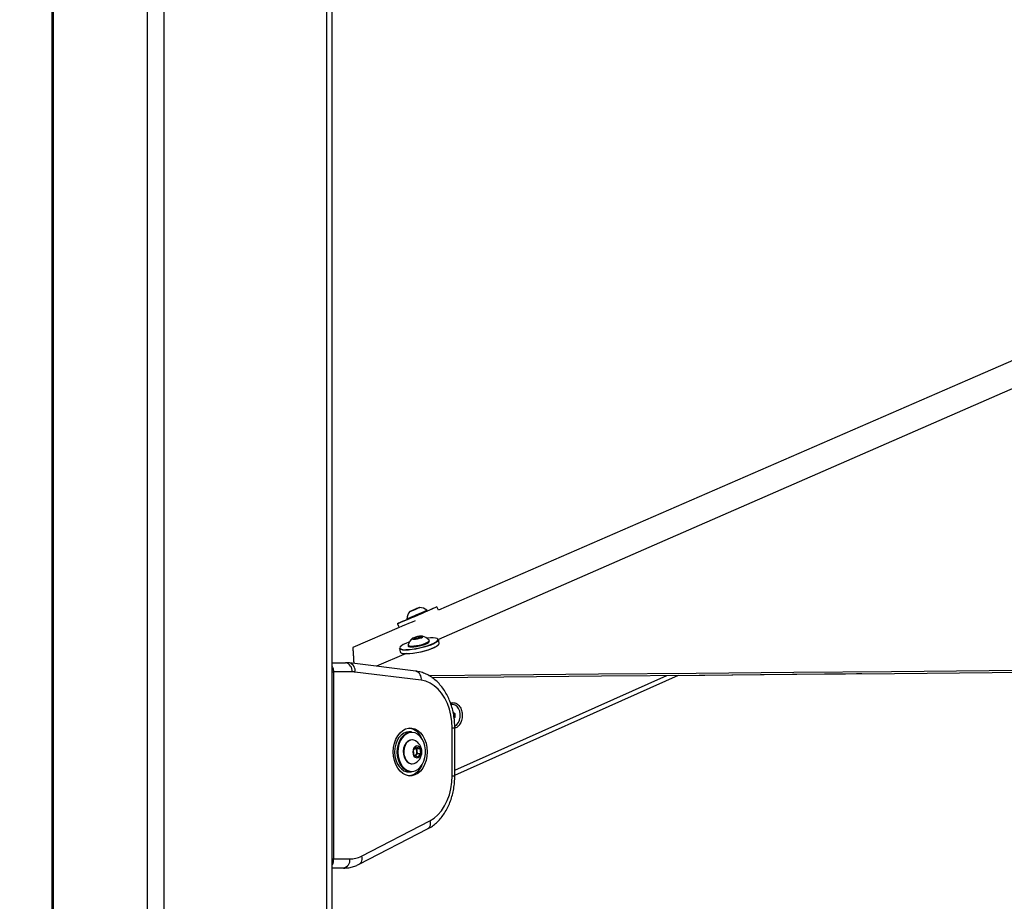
# Paper-space layout 'Wall Base Bracket' of a CAD drawing. Header units: millimetres. Extents: x 61326 to 443956, y 32752 to 406945.
# Tile 4 of 73: x 87856 to 109441, y 145989 to 165305. Entities that reach past the tile are written whole.
import ezdxf

# ---------------------------------------------------------------- set-up
doc = ezdxf.new("R2010")
doc.units = ezdxf.units.MM
doc.layers.add('COMPONENT_GEOMETRY', color=7, linetype='Continuous')
doc.styles.add('SLDTEXTSTYLE1', font='TXT', dxfattribs={"width": 0.75})
doc.dimstyles.new('SLDDIMSTYLE0', dxfattribs={"dimtxt": 2500, "dimasz": 165.1, "dimexe": 0, "dimexo": 0.0625, "dimgap": 625, "dimtad": 0, "dimtih": 1, "dimtoh": 1, "dimdec": 0, "dimlfac": 0.02, "dimrnd": 1e-09, "dimzin": 12, "dimdsep": 46, "dimtxsty": 'SLDTEXTSTYLE1', "dimsah": 1, "dimcen": 0.09, "dimadec": 0, "dimazin": 3, "dimtfac": 1, "dimtdec": 0, "dimtofl": 0, "dimtmove": 0, "dimatfit": 3, "dimfxl": 1, "dimfrac": 2, "dimtolj": 1, "dimtzin": 12, "dimarcsym": 0})

# ---------------------------------------------------------------- blocks, each defined once
blk = doc.blocks.new('_D_24')
at = {"layer": 'COMPONENT_GEOMETRY', "color": 7, "ltscale": 50}
for p, q in [((94429, 185501), (64861, 185501)), ((65020, 185501), (65020, 114792)), ((65020, 40114), (65020, 110823)), ((85661, 40114), (64861, 40114))]:
    blk.add_line(p, q, dxfattribs=at)
for points in [[(65020, 185501), (64995, 185335), (65046, 185335)], [(65020, 40114), (65046, 40279), (64995, 40279)]]:
    blk.add_solid(points, dxfattribs=at)
at = {"layer": 'COMPONENT_GEOMETRY', "color": 7, "ltscale": 50, "insert": (61326, 114046), "char_height": 2500, "attachment_point": 1, "style": 'SLDTEXTSTYLE1'}
blk.add_mtext('2908', dxfattribs=at)
blk = doc.blocks.new('_D_25')
at = {"layer": 'COMPONENT_GEOMETRY', "color": 7, "ltscale": 50}
for p, q in [((239590, 150851), (255468, 150851)), ((255309, 150851), (255309, 97467)), ((255309, 40114), (255309, 93498)), ((96763, 40114), (255468, 40114))]:
    blk.add_line(p, q, dxfattribs=at)
for points in [[(255309, 150851), (255284, 150685), (255334, 150685)], [(255309, 40114), (255334, 40279), (255284, 40279)]]:
    blk.add_solid(points, dxfattribs=at)
at = {"layer": 'COMPONENT_GEOMETRY', "color": 7, "ltscale": 50, "insert": (251615, 96721), "char_height": 2500, "attachment_point": 1, "style": 'SLDTEXTSTYLE1'}
blk.add_mtext('2215', dxfattribs=at)

psp = doc.layouts.new('Wall Base Bracket')

# ---------------------------------------------------------------- linework, layer by layer
at = {"color": 7, "linetype": 'Continuous', "lineweight": 25, "ltscale": 50}
for p, q in [((88559.19, 184989.24), (88559.19, 45923.43)), ((94704.43, 41289.23), (94704.43, 184989.24)), ((96580.76, 152409.48), (96508.78, 152378.65)), ((96521.75, 152384.43), (96587.24, 152412.37)), ((96587.24, 152412.37), (96580.76, 152409.48)), ((97033.37, 152365.37), (97001.47, 152439.95)), ((96343.51, 152179.19), (96350.97, 152161.72)), ((96508.78, 152378.65), (96443.3, 152350.71)), ((96443.3, 152350.71), (96449.78, 152353.6)), ((96449.78, 152353.6), (96521.75, 152384.43)), ((96449.83, 152353.49), (96449.78, 152353.6)), ((96521.84, 152384.24), (96521.75, 152384.43)), ((96787.71, 152348.52), (96780.23, 152365.99)), ((96171.23, 151990.76), (95158.28, 151550.63)), ((96137.21, 152070.29), (96171.23, 151990.76)), ((96495.69, 151741.93), (96515.65, 151764.52)), ((96515.65, 151764.52), (96596.83, 151787.11)), ((96520.69, 151741.93), (96515.65, 151764.52)), ((96638.12, 151764.52), (96556.93, 151741.93)), ((96596.83, 151787.11), (96658.07, 151787.11)), ((96604, 151755.03), (96596.83, 151787.11)), ((96658.07, 151787.11), (96638.12, 151764.52)), ((95158.29, 151550.63), (95158.28, 151550.63)), ((95158.29, 151550.58), (95158.28, 151550.63)), ((96370.33, 151599.75), (96374.38, 151581.64)), ((96556.93, 151741.93), (96495.69, 151741.93)), ((96837.96, 151685.17), (96833.91, 151703.29)), ((97052.31, 151642.95), (97035.28, 151719.24)), ((96329.22, 151420.79), (95679.38, 151137.28)), ((96181.32, 151528.5), (96198.35, 151452.22)), ((94704.43, 151215.86), (94999.59, 151215.86)), ((96541.66, 151030.59), (95088.85, 151210.35)), ((94732.96, 151015.86), (94732.96, 146915.86)), ((95141.01, 151015.86), (94732.96, 151015.86)), ((96658.52, 150832.11), (95205.72, 151011.86)), ((97394.85, 148749.96), (102298.59, 150940.44)), ((97342.34, 150303.78), (97332.87, 150303.78)), ((97357.85, 150134.22), (97395.73, 150102.44)), ((97363.4, 150102.44), (97395.73, 150102.44)), ((97395.73, 150102.44), (97395.01, 150015.84)), ((97378.54, 150015.84), (97395.01, 150015.84)), ((97395.01, 150015.84), (97380.55, 150004.36)), ((96441.78, 149699.36), (96385.22, 149699.36)), ((97336.27, 148737.62), (97336.27, 149786.1)), ((97394.85, 148737.62), (97394.85, 149786.1)), ((96462.29, 149524.36), (96448.86, 149524.36)), ((96487.98, 149297.99), (96548.88, 149374.9)), ((96548.88, 149374.9), (96626.43, 149338.78)), ((96504.63, 149184.95), (96487.98, 149297.99)), ((96582.18, 149148.82), (96504.63, 149184.95)), ((96539.09, 149187.28), (96528.46, 149173.85)), ((96529.06, 149349.88), (96552.89, 149338.78)), ((96569.54, 149225.73), (96539.09, 149187.28)), ((96552.89, 149338.78), (96626.43, 149338.78)), ((96552.89, 149338.78), (96561.21, 149282.26)), ((96561.21, 149282.26), (96569.54, 149225.73)), ((96569.54, 149225.73), (96643.08, 149225.73)), ((96643.08, 149225.73), (96582.18, 149148.82)), ((96626.43, 149338.78), (96643.08, 149225.73)), ((96448.86, 148999.36), (96462.29, 148999.36)), ((96385.22, 148824.36), (96441.78, 148824.36)), ((95348.39, 146979.18), (96847.75, 147750.94)), ((95298.5, 146801.35), (96797.86, 147573.12)), ((94732.96, 146915.86), (95094.46, 146915.86)), ((94953.04, 146715.85), (94704.43, 146715.85))]:
    psp.add_line(p, q, dxfattribs=at)
at = {"color": 8, "linetype": 'Continuous', "lineweight": 25, "ltscale": 50}
for p, q in [((88586.12, 184989.24), (88586.12, 45866.68)), ((90647.04, 184989.24), (90647.04, 41515.69)), ((91016.6, 184989.24), (91016.6, 41289.23)), ((94583.7, 184989.24), (94583.7, 41289.23)), ((94704.43, 151015.86), (94732.96, 151015.86)), ((97394.85, 148863.69), (102039.04, 150938.22)), ((97336.27, 149786.1), (97394.85, 149786.1)), ((97336.27, 148737.62), (97394.85, 148737.62)), ((94704.43, 146915.86), (94732.96, 146915.86))]:
    psp.add_line(p, q, dxfattribs=at)
at = {"color": 7, "linetype": 'Continuous', "lineweight": 25, "ltscale": 50, "flags": 128}
for points in [[(124723.77, 164396.92), (108631.6, 157404.83), (97033.38, 152365.37)], [(117997.24, 160873.86), (102000.96, 153895.16), (97034.22, 151728.35)], [(96350.78, 152162.18), (96304.34, 152142.27), (96242.84, 152115.88), (96193.89, 152094.84), (96159.36, 152079.96), (96140.59, 152071.81), (96138.31, 152070.71), (96152.58, 152076.69), (96182.86, 152089.53), (96228, 152108.73), (96286.26, 152133.56), (96355.4, 152163.06), (96432.76, 152196.1), (96515.36, 152231.4), (96600.04, 152267.62), (96683.55, 152303.36), (96762.66, 152337.24), (96834.34, 152367.97), (96895.84, 152394.36), (96944.79, 152415.4), (96979.32, 152430.27), (96998.09, 152438.43), (97000.38, 152439.53), (96986.11, 152433.55), (96955.82, 152420.71), (96910.68, 152401.5), (96852.42, 152376.67), (96787.51, 152348.98)], [(96406.45, 152335.01), (96411.33, 152337.03), (96432.03, 152345.84), (96465.41, 152360.07), (96506.37, 152377.57), (96548.69, 152395.68), (96585.93, 152411.64), (96612.4, 152423.01), (96624.09, 152428.07), (96619.21, 152426.05), (96598.51, 152417.24), (96565.13, 152403.01), (96524.16, 152385.51), (96481.84, 152367.4), (96444.61, 152351.44), (96418.14, 152340.07), (96406.45, 152335.01)], [(96343.51, 152179.19), (96347.5, 152180.84), (96366.67, 152188.95), (96400.32, 152203.27), (96445.94, 152222.73), (96500.17, 152245.89), (96558.97, 152271.03), (96617.99, 152296.28), (96672.84, 152319.78), (96719.46, 152339.77), (96754.4, 152354.79), (96775.06, 152363.7), (96780.24, 152365.99)], [(96350.97, 152161.72), (96354.97, 152163.37), (96374.14, 152171.49), (96407.79, 152185.8), (96453.42, 152205.26), (96507.64, 152228.42), (96566.44, 152253.56), (96625.46, 152278.81), (96680.31, 152302.31), (96726.94, 152322.3), (96761.87, 152337.32), (96782.53, 152346.23), (96787.71, 152348.52)], [(96200.69, 152002.04), (96217.27, 152009.08), (96262.42, 152028.28), (96320.67, 152053.11), (96389.81, 152082.61), (96467.17, 152115.65), (96531.87, 152143.3)], [(96496.81, 151728.75), (96535.04, 151731.48), (96579.64, 151739.23), (96623.82, 151750.83), (96660.85, 151764.52), (96685.1, 151778.21), (96692.88, 151789.81), (96682.99, 151797.56), (96656.95, 151800.29), (96618.72, 151797.56), (96574.13, 151789.81), (96529.95, 151778.21), (96492.91, 151764.52), (96468.66, 151750.83), (96460.89, 151739.23), (96470.77, 151731.48), (96496.81, 151728.75)], [(97023.82, 151723.49), (97021.78, 151731.1), (97004.9, 151745.99), (96971.69, 151756.26), (96923.52, 151761.5), (96862.36, 151761.5), (96790.7, 151756.26), (96780.43, 151755.17)], [(95158.29, 151550.63), (95158.58, 151545.95), (95159.77, 151527.25), (95160.96, 151508.55), (95162.13, 151489.88), (95163.29, 151471.22), (95164.45, 151452.57), (95166.75, 151415.33), (95167.88, 151396.73), (95169, 151378.15), (95170.12, 151359.58), (95171.23, 151341.03), (95172.33, 151322.5), (95173.42, 151303.98), (95174.51, 151285.47), (95175.59, 151266.98), (95176.66, 151248.51), (95177.72, 151230.05), (95178.78, 151211.6), (95179.49, 151199.13)], [(96396.65, 151669.45), (96385.78, 151665.68), (96318.87, 151639.93), (96263.71, 151613.91), (96222.58, 151588.69), (96197.16, 151565.29), (96188.47, 151544.69), (96194.17, 151530.42)], [(97035.28, 151719.24), (97033.5, 151704.53), (97015.95, 151681.9), (96981.72, 151656.9), (96932.2, 151630.54), (96869.42, 151603.92), (96795.95, 151578.1), (96714.79, 151554.17), (96629.28, 151533.08), (96542.9, 151515.72), (96459.21, 151502.78), (96381.61, 151494.79), (96313.3, 151492.1)], [(96330.34, 151415.81), (96398.65, 151418.51), (96476.25, 151426.49), (96559.94, 151439.43), (96646.32, 151456.8), (96731.83, 151477.88), (96812.98, 151501.82), (96886.46, 151527.63), (96949.24, 151554.26), (96998.76, 151580.61), (97032.99, 151605.62), (97050.54, 151628.24), (97052.31, 151642.95)], [(96370.52, 151605.47), (96370.08, 151602.7), (96378.04, 151590.4), (96402.61, 151582.64), (96441.98, 151579.99)], [(96374.38, 151581.64), (96382.08, 151572.29), (96406.66, 151564.52), (96446.03, 151561.87)], [(97035.66, 151605.13), (97025.8, 151594.75), (96992.35, 151570.32), (96943.96, 151544.57), (96882.62, 151518.55), (96810.82, 151493.33), (96731.52, 151469.94), (96647.97, 151449.34), (96563.57, 151432.37), (96481.78, 151419.72), (96405.96, 151411.92), (96379.3, 151410.3)], [(96441.98, 151579.99), (96493.23, 151582.64), (96552.55, 151590.4), (96615.55, 151602.7), (96677.56, 151618.61), (96733.96, 151636.97), (96780.59, 151656.4), (96813.99, 151675.48), (96831.67, 151692.77), (96832.33, 151707.01), (96831.31, 151708.38)], [(96446.03, 151561.87), (96497.27, 151564.52), (96556.6, 151572.29), (96619.6, 151584.58), (96681.6, 151600.49), (96738.01, 151618.85), (96784.64, 151638.29), (96818.04, 151657.36), (96835.72, 151674.66), (96837.96, 151685.17)], [(96313.3, 151492.1), (96257.07, 151494.79), (96215.21, 151502.78), (96189.45, 151515.72), (96181.32, 151528.5)], [(96198.35, 151452.22), (96206.49, 151439.43), (96232.25, 151426.49), (96274.11, 151418.51), (96317.56, 151415.93)], [(96815.35, 150939.54), (98401.72, 150953.09), (100543.34, 150971.4), (102684.97, 150989.71), (104826.6, 151008.04), (106968.22, 151026.37), (109109.85, 151044.71), (111251.48, 151063.06), (113393.1, 151081.42), (115534.73, 151099.8), (117676.36, 151118.18), (119817.98, 151136.58), (121959.61, 151154.99), (124101.23, 151173.41), (126242.86, 151191.84), (128384.49, 151210.29), (130526.11, 151228.75), (132667.74, 151247.22)], [(96891.42, 150894.21), (98468.53, 150907.69), (100610.16, 150926), (102751.79, 150944.32), (104893.41, 150962.65), (107035.04, 150980.99), (109176.67, 150999.34), (111318.29, 151017.69), (113459.92, 151036.06), (115601.55, 151054.44), (117743.17, 151072.83), (119884.8, 151091.23), (122026.42, 151109.65), (124168.05, 151128.07), (126309.68, 151146.51), (128451.3, 151164.96), (130592.93, 151183.42), (132734.55, 151201.9)], [(95205.72, 151011.86), (95197.65, 151012.8), (95189.57, 151013.61), (95181.48, 151014.29), (95173.39, 151014.86), (95165.3, 151015.29), (95157.2, 151015.61), (95149.11, 151015.79), (95141.01, 151015.86)], [(106314.37, 150974.82), (106199.59, 150973.47), (104098.39, 150948.89), (102269.62, 150927.5)], [(97336.27, 149786.1), (97329.53, 149927.28), (97309.43, 150065.9), (97276.33, 150199.44), (97230.83, 150325.46), (97173.77, 150441.7), (97106.17, 150546.03), (97029.27, 150636.55), (96944.46, 150711.63), (96853.28, 150769.9), (96757.38, 150810.3), (96658.52, 150832.11)], [(97394.51, 149827.71), (97398.14, 149829.4), (97440.07, 149859.24), (97474.75, 149903.98), (97499.61, 149960.28), (97512.81, 150023.99), (97513.36, 150090.36), (97501.23, 150154.49), (97477.32, 150211.61), (97443.39, 150257.49), (97401.98, 150288.72), (97356.14, 150302.99), (97312.28, 150300.04)], [(96045.8, 149261.86), (96052.13, 149358.33), (96070.87, 149451.51), (96101.41, 149538.24), (96142.69, 149615.55), (96193.32, 149680.82), (96251.56, 149731.82), (96315.44, 149766.82), (96382.78, 149784.62), (96451.29, 149784.62), (96518.63, 149766.82), (96582.51, 149731.82), (96640.75, 149680.82), (96691.38, 149615.55), (96732.66, 149538.24), (96763.2, 149451.51), (96781.95, 149358.33), (96788.27, 149261.86), (96781.95, 149165.39), (96763.2, 149072.21), (96732.66, 148985.49), (96691.38, 148908.17), (96640.75, 148842.9), (96582.51, 148791.9), (96518.63, 148756.9), (96451.29, 148739.1), (96382.78, 148739.1), (96315.44, 148756.9), (96251.56, 148791.9), (96193.32, 148842.9), (96142.69, 148908.17), (96101.41, 148985.49), (96070.87, 149072.21), (96052.13, 149165.39), (96045.8, 149261.86)], [(96385.22, 149699.36), (96335.81, 149693.75), (96275.35, 149670.84), (96219.38, 149631.19), (96170.21, 149576.42), (96129.83, 149508.78), (96099.92, 149431.02), (96081.68, 149346.34), (96075.87, 149258.2), (96082.72, 149170.21), (96101.96, 149085.97), (96132.79, 149008.93), (96173.96, 148942.25), (96223.78, 148888.66), (96280.21, 148850.34), (96340.93, 148828.87), (96385.22, 148824.36)], [(96441.78, 148824.36), (96397.5, 148828.87), (96336.78, 148850.34), (96280.35, 148888.66), (96230.53, 148942.25), (96189.36, 149008.93), (96158.53, 149085.97), (96139.29, 149170.21), (96132.44, 149258.2), (96138.25, 149346.34), (96156.48, 149431.02), (96186.4, 149508.78), (96226.78, 149576.42), (96275.95, 149631.19), (96331.92, 149670.84), (96392.38, 149693.75), (96441.78, 149699.36)], [(96749.33, 149308.67), (96736.51, 149393.25), (96711.92, 149472.45), (96676.56, 149543.03), (96631.88, 149602.1), (96579.7, 149647.24), (96522.17, 149676.6), (96461.64, 149688.98), (96400.58, 149683.88), (96341.5, 149661.5), (96286.81, 149622.75), (96238.76, 149569.23), (96199.31, 149503.13), (96170.08, 149427.15), (96152.26, 149344.41), (96146.58, 149258.28), (96153.27, 149172.31), (96172.07, 149089.99), (96202.2, 149014.72), (96242.43, 148949.56), (96291.11, 148897.19), (96346.25, 148859.74), (96405.58, 148838.76), (96466.69, 148835.11), (96527.07, 148848.92), (96584.25, 148879.64), (96635.88, 148926.01), (96679.86, 148986.13), (96714.38, 149057.53), (96738.03, 149137.31), (96749.84, 149222.18), (96749.33, 149308.67)], [(96448.86, 149524.36), (96411, 149518.84), (96365.26, 149496.23), (96325.21, 149457.65), (96293.6, 149405.72), (96272.56, 149343.99), (96263.53, 149276.66), (96267.14, 149208.33), (96283.13, 149143.64), (96310.41, 149087.01), (96347.13, 149042.29), (96390.78, 149012.54), (96438.39, 148999.78), (96448.86, 148999.36)], [(96535.82, 149502.89), (96520.36, 149511.18), (96472.76, 149523.95), (96424.43, 149518.84), (96378.69, 149496.23), (96338.65, 149457.65), (96307.03, 149405.72), (96285.99, 149343.99), (96276.97, 149276.66), (96280.58, 149208.33), (96296.57, 149143.64), (96323.85, 149087.01), (96360.57, 149042.29), (96404.22, 149012.54), (96451.82, 148999.78), (96500.15, 149004.88), (96535.82, 149020.84)], [(96656.38, 149288.63), (96643.41, 149333.24), (96619.92, 149368.21), (96589.08, 149388.82), (96555.06, 149392.28), (96522.46, 149378.12), (96495.67, 149348.27), (96478.32, 149306.75), (96472.74, 149259.16), (96479.7, 149211.94), (96498.24, 149171.46), (96525.88, 149143.19), (96558.87, 149130.95), (96592.76, 149136.39), (96622.97, 149158.77), (96645.42, 149195.08), (96657.09, 149240.41), (96656.38, 149288.63)], [(96526.64, 149174.69), (96531.8, 149179.22), (96539.09, 149187.28)], [(96847.75, 147750.94), (96939.83, 147808.62), (97025.55, 147883.39), (97103.32, 147973.88), (97171.72, 148078.42), (97229.48, 148195.09), (97275.55, 148321.74), (97309.08, 148456.04), (97329.44, 148595.52), (97336.27, 148737.62)], [(95094.46, 146915.86), (95126.84, 146916.85), (95159.17, 146919.85), (95191.37, 146924.84), (95223.38, 146931.81), (95255.15, 146940.75), (95286.62, 146951.63), (95317.72, 146964.45), (95348.39, 146979.18)]]:
    psp.add_lwpolyline(points, dxfattribs=at)
at = {"color": 8, "linetype": 'Continuous', "lineweight": 25, "ltscale": 50, "flags": 128}
for points in [[(96317.92, 151504.64), (96384.67, 151507.28), (96460.49, 151515.08), (96542.27, 151527.72), (96626.67, 151544.69), (96710.23, 151565.29), (96789.53, 151588.69), (96861.32, 151613.91), (96922.67, 151639.93), (96971.06, 151665.68), (97004.51, 151690.11), (97021.65, 151712.22), (97023.82, 151723.49)], [(96847.75, 147750.94), (96854.47, 147714.28), (96855.49, 147679.02), (96850.79, 147646.53), (96840.53, 147618.05), (96825.11, 147594.68), (96805.13, 147577.31), (96797.86, 147573.12)], [(95348.39, 146979.18), (95355.11, 146942.51), (95356.14, 146907.26), (95351.43, 146874.77), (95341.17, 146846.28), (95325.76, 146822.91), (95305.78, 146805.54), (95298.54, 146801.37)]]:
    psp.add_lwpolyline(points, dxfattribs=at)
at = {"color": 7, "linetype": 'Continuous', "lineweight": 25, "ltscale": 2500}
for centre, radius, start, end in [((96608.77, 152162.95), 265.76, 49.819116, 86.61669), ((96608.77, 152162.95), 265.76, 139.698256, 176.495831), ((96627.52, 151537.81), 265.76, 126.295947, 165.251074), ((96627.52, 151537.81), 265.76, 39.929425, 78.884553), ((96307.24, 151620.2), 209.93, 247.939064, 269.018809), ((94964.23, 151040.85), 178.54, 351.95142, 78.577259), ((96312.38, 149401.42), 391.97, 20.280773, 78.500788), ((96388.76, 149261.86), 282.35, 8.379857, 58.611312), ((96459.64, 149272.09), 102.08, 5.71496, 48.180138), ((96388.76, 149261.86), 282.35, 301.388688, 8.379857), ((96436.52, 149261.24), 126.45, 324.206678, 9.56974), ((96327.5, 149104.67), 371.85, 279.757883, 341.460556), ((94917.68, 146890.86), 178.54, 281.422741, 8.04858)]:
    psp.add_arc(centre, radius, start, end, dxfattribs=at)
at = {"color": 8, "linetype": 'Continuous', "lineweight": 25, "ltscale": 2500}
for centre, radius, start, end in [((96287.89, 151670.41), 168.46, 236.199177, 280.26763), ((95038.82, 151047.23), 170.61, 348.035111, 72.969072), ((96491.59, 150867.47), 170.63, 348.039037, 72.937651)]:
    psp.add_arc(centre, radius, start, end, dxfattribs=at)
at = {"color": 8, "linetype": 'Continuous', "lineweight": 25, "ltscale": 50}
for points, knots in [([(94704.43, 151136.76), (94707.75, 151131.33), (94721.1, 151109.49), (94730.66, 151065.86), (94732.33, 151029.69), (94732.96, 151015.86)], [0, 0, 0, 0, 0.16989568, 0.68249451, 1, 1, 1, 1]), ([(94732.96, 146915.86), (94731.33, 146893.95), (94728.08, 146850.19), (94715.56, 146806.58), (94704.66, 146791.49), (94704.43, 146791.18)], [0, 0, 0, 0, 0.49526551, 0.98946595, 1, 1, 1, 1])]:
    psp.add_open_spline(points, degree=3, knots=knots, dxfattribs=at)
at = {"color": 7, "linetype": 'Continuous', "lineweight": 25, "ltscale": 50}
for points, knots in [([(95088.85, 151210.35), (95066.93, 151212.56), (95037.21, 151215.55), (95007.4, 151215.79), (94999.59, 151215.86)], [0, 0, 0, 0, 0.73803275, 1, 1, 1, 1]), ([(97394.85, 149786.1), (97394.5, 149811.69), (97393.51, 149884.38), (97382.61, 150003.69), (97358.59, 150141.83), (97322.82, 150275.77), (97275.78, 150403.81), (97217.8, 150524.33), (97149.42, 150635.66), (97071.36, 150736.16), (96984.57, 150824.24), (96890.29, 150898.45), (96790, 150957.64), (96685.39, 151000.78), (96601.71, 151022.23), (96553.58, 151028.93), (96541.66, 151030.59)], [0, 0, 0, 0, 0.04241566, 0.12052965, 0.19876278, 0.27712502, 0.35564003, 0.4343053, 0.5130614, 0.59175097, 0.67014569, 0.74795467, 0.82487971, 0.90071062, 0.97541336, 1, 1, 1, 1]), ([(97300.78, 150329.62), (97312.68, 150333.83), (97337.03, 150342.44), (97388.73, 150341.96), (97452.79, 150314.98), (97517.4, 150244.38), (97538.87, 150176.79), (97549.65, 150142.88)], [0, 0, 0, 0, 0.11937285, 0.24435629, 0.49413245, 0.74622183, 1, 1, 1, 1]), ([(97549.65, 150142.88), (97554.58, 150106.47), (97564.41, 150033.87), (97539.75, 149925.33), (97498.05, 149851.94), (97455.14, 149810.96), (97423.8, 149790.79), (97403.07, 149785.69), (97394.85, 149783.66)], [0, 0, 0, 0, 0.23342929, 0.46546468, 0.69534941, 0.80975472, 0.92456968, 1, 1, 1, 1]), ([(96797.86, 147573.12), (96817.44, 147583.81), (96870, 147612.5), (96950.74, 147670.95), (97037.7, 147751), (97117.22, 147843.93), (97188.44, 147948.46), (97250.33, 148063.32), (97302.05, 148186.91), (97343.02, 148317.54), (97372.45, 148453.45), (97391.3, 148594.04), (97393.66, 148689.38), (97394.85, 148737.62)], [0, 0, 0, 0, 0.054321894, 0.145826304, 0.238109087, 0.331511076, 0.425806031, 0.520714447, 0.615973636, 0.711385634, 0.80682251, 0.902255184, 1, 1, 1, 1]), ([(94953.04, 146715.85), (94975.05, 146716.45), (95032.68, 146718), (95125.13, 146734.11), (95218.68, 146763.06), (95275.02, 146790.09), (95298.5, 146801.35)], [0, 0, 0, 0, 0.18533955, 0.4852527, 0.78540483, 1, 1, 1, 1])]:
    psp.add_open_spline(points, degree=3, knots=knots, dxfattribs=at)

# ---------------------------------------------------------------- dimensions: what is measured, and where the dimension line sits
at = {"layer": 'COMPONENT_GEOMETRY', "color": 7, "ltscale": 50}
for base, p1, p2, picture, middle in [((65020.21, 40114.24), (94492.3, 185500.53), (85724.72, 40114.24), '_D_24', (65020.21, 112807.38)), ((255309.01, 40114.24), (239526.37, 150850.58), (96699.72, 40114.24), '_D_25', (255309.01, 95482.41))]:
    dim = psp.add_linear_dim(base=base, p1=p1, p2=p2, angle=90, dimstyle='SLDDIMSTYLE0', dxfattribs=at)
    dim.commit()
    dim.dimension.update_dxf_attribs({"geometry": picture, "text_midpoint": middle, "dimtype": 160})

doc.saveas('drawing.dxf')
